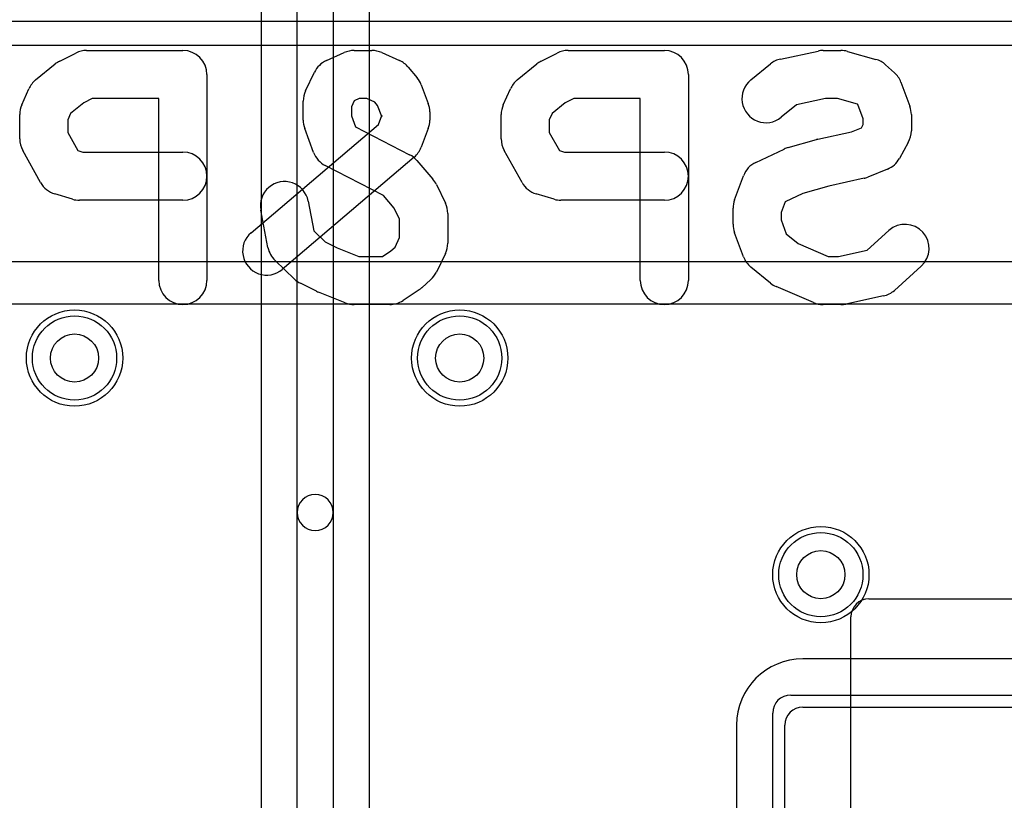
# Model space of a CAD drawing. Extents: x 0 to 21, y -0.5 to 20.
# Tile 5 of 15: x 8.7 to 12.8, y 9 to 12.2. Entities that reach past the tile are written whole.
import ezdxf

# ---------------------------------------------------------------- set-up
doc = ezdxf.new("R2010")
doc.units = 0
for name, color, linetype in [('Hole', 1, 'CONTINUOUS'), ('L1', 3, 'CONTINUOUS'), ('L2', 3, 'CONTINUOUS'), ('L3', 3, 'CONTINUOUS'), ('L4', 3, 'CONTINUOUS'), ('MetalMask-A', 176, 'CONTINUOUS'), ('PartsSilk-B', 221, 'CONTINUOUS'), ('Resist-A', 2, 'CONTINUOUS'), ('Resist-B', 2, 'CONTINUOUS'), ('Silk-B', 140, 'CONTINUOUS')]:
    doc.layers.add(name, color=color, linetype=linetype)

msp = doc.modelspace()

# ---------------------------------------------------------------- linework, layer by layer
at = {"layer": 'Hole'}
for centre in [(8.9, 10.8), (10.5, 10.8), (12, 9.9)]:
    msp.add_circle(centre, 0.1, dxfattribs=at)
at = {"layer": 'L1'}
for p, q in [((3.27279, 12.1), (15.97503, 12.1)), ((15.97503, 11.2), (3.92426, 11.2)), ((3.92425, 11.02495), (13.97496, 11.02496)), ((12.19997, 9.8), (13.05003, 9.8)), ((12.125, 8.3), (12.125, 9.72503)), ((13.325, 9.55004), (11.925, 9.55004)), ((11.925, 9.35), (13.325, 9.35)), ((11.64996, 9.275), (11.64996, 4.925)), ((11.85, 4.925), (11.85, 9.275))]:
    msp.add_line(p, q, dxfattribs=at)
for centre in [(8.9, 10.8), (10.5, 10.8), (12, 9.9)]:
    msp.add_circle(centre, 0.2, dxfattribs=at)
for centre, radius in [((12.19997, 9.72503), 0.07497), ((11.925, 9.275), 0.27504), ((11.925, 9.275), 0.075)]:
    msp.add_arc(centre, radius, 90, 180, dxfattribs=at)
at = {"layer": 'L2'}
msp.add_line((6.575, 12.19996), (16.3, 12.19996), dxfattribs=at)
for centre in [(8.9, 10.8), (10.5, 10.8), (12, 9.9)]:
    msp.add_circle(centre, 0.2, dxfattribs=at)
at = {"layer": 'L3'}
for centre in [(8.9, 10.8), (10.5, 10.8), (12, 9.9)]:
    msp.add_circle(centre, 0.2, dxfattribs=at)
at = {"layer": 'L4'}
for p, q in [((9.825, 10.15807), (9.825, 13.70234)), ((9.975, 13.70234), (9.975, 10.15807)), ((9.67496, 13.64932), (9.67496, 6.59615)), ((10.12504, 6.59615), (10.12504, 13.64932)), ((9.825, 6.59614), (9.825, 10.15807)), ((9.975, 10.15807), (9.975, 6.59614))]:
    msp.add_line(p, q, dxfattribs=at)
for centre in [(8.9, 10.8), (10.5, 10.8), (12, 9.9)]:
    msp.add_circle(centre, 0.2, dxfattribs=at)
for start, end in [(0, 180), (180, 0)]:
    msp.add_arc((9.9, 10.15807), 0.075, start, end, dxfattribs=at)
at = {"layer": 'MetalMask-A'}
for p, q in [((11.925, 9.35), (13.325, 9.35)), ((11.85, 4.925), (11.85, 9.275))]:
    msp.add_line(p, q, dxfattribs=at)
msp.add_arc((11.925, 9.275), 0.075, 90, 180, dxfattribs=at)
at = {"layer": 'PartsSilk-B'}
for p, q in [((8.8386, 12.03388), (8.90527, 12.06722)), ((8.95, 12.07778), (9.35, 12.07778)), ((9.94599, 12.03563), (10.02006, 12.06897)), ((10.06111, 12.07778), (10.13519, 12.07778)), ((10.17624, 12.06897), (10.25031, 12.03563)), ((10.8386, 12.03388), (10.90527, 12.06722)), ((10.95, 12.07778), (11.35, 12.07778)), ((11.83274, 12.04222), (11.9883, 12.07556)), ((12.00926, 12.07778), (12.08333, 12.07778)), ((12.11041, 12.07404), (12.22893, 12.0407)), ((8.73853, 11.95518), (8.82001, 12.02184)), ((9.85972, 11.90967), (9.89676, 11.98744)), ((10.28608, 12.00847), (10.32312, 11.96403)), ((10.73853, 11.95518), (10.82001, 12.02184)), ((11.7089, 11.95518), (11.79038, 12.02184)), ((12.26874, 12.01878), (12.30578, 11.98545)), ((9.45, 11.97778), (9.45, 11.12222)), ((11.45, 11.97778), (11.45, 11.12222)), ((12.33266, 11.94584), (12.3697, 11.84584)), ((8.68084, 11.85172), (8.71047, 11.91839)), ((10.33975, 11.9356), (10.36938, 11.85782)), ((10.68084, 11.85172), (10.71047, 11.91839)), ((8.97361, 11.87778), (8.93802, 11.85998)), ((9.25, 11.87778), (8.97361, 11.87778)), ((9.25, 11.12222), (9.25, 11.87778)), ((9.85, 11.78889), (9.85, 11.86667)), ((10.06155, 11.86831), (10.05, 11.84407)), ((10.08258, 11.87778), (10.06155, 11.86831)), ((10.11372, 11.87778), (10.08258, 11.87778)), ((10.1472, 11.86271), (10.11372, 11.87778)), ((10.15879, 11.8488), (10.1472, 11.86271)), ((10.97361, 11.87778), (10.93802, 11.85998)), ((11.25, 11.87778), (10.97361, 11.87778)), ((11.25, 11.12222), (11.25, 11.87778)), ((12.01986, 11.87778), (11.8983, 11.85173)), ((12.06953, 11.87778), (12.01986, 11.87778)), ((12.15231, 11.8545), (12.06953, 11.87778)), ((8.93802, 11.85998), (8.88357, 11.81544)), ((10.05, 11.84407), (10.05, 11.80681)), ((10.17593, 11.80382), (10.15879, 11.8488)), ((10.37593, 11.82222), (10.37593, 11.78889)), ((10.93802, 11.85998), (10.88357, 11.81544)), ((11.8983, 11.85173), (11.83554, 11.80038)), ((12.15368, 11.85326), (12.15231, 11.8545)), ((12.17593, 11.79319), (12.15368, 11.85326)), ((8.67222, 11.71111), (8.67222, 11.81111)), ((8.88357, 11.81544), (8.87222, 11.78989)), ((8.87222, 11.78989), (8.87222, 11.73702)), ((10.05, 11.80681), (10.06732, 11.76005)), ((10.16197, 11.77065), (10.17593, 11.80729)), ((10.17593, 11.80729), (10.17593, 11.80382)), ((10.67222, 11.71111), (10.67222, 11.81111)), ((10.88357, 11.81544), (10.87222, 11.78989)), ((10.87222, 11.78989), (10.87222, 11.73702)), ((12.17593, 11.77036), (12.17593, 11.79319)), ((12.37593, 11.81111), (12.37593, 11.74444)), ((9.63333, 11.32058), (10.16197, 11.77065)), ((9.89327, 11.65416), (9.85623, 11.75416)), ((10.06732, 11.76005), (10.29203, 11.64449)), ((10.36938, 11.75329), (10.33975, 11.67551)), ((11.98731, 11.70867), (12.12729, 11.74016)), ((12.12729, 11.74016), (12.16853, 11.75704)), ((12.16853, 11.75704), (12.17593, 11.77036)), ((8.87222, 11.73702), (8.91397, 11.66188)), ((10.87222, 11.73702), (10.91397, 11.66188)), ((11.86367, 11.67405), (11.98219, 11.70738)), ((8.75889, 11.52921), (8.68481, 11.66254)), ((8.91397, 11.66188), (8.93505, 11.65556)), ((10.75889, 11.52921), (10.68481, 11.66254)), ((10.91397, 11.66188), (10.93505, 11.65556)), ((11.72977, 11.61276), (11.84829, 11.66832)), ((12.36334, 11.69587), (12.3263, 11.62921)), ((8.93505, 11.65556), (9.35, 11.65556)), ((10.31112, 11.63497), (9.76297, 11.1683)), ((10.32223, 11.62063), (10.38889, 11.54285)), ((10.93505, 11.65556), (11.35, 11.65556)), ((10.18313, 11.4756), (9.94131, 11.59996)), ((12.27676, 11.58523), (12.19528, 11.55189)), ((11.64141, 11.45695), (11.67844, 11.55695)), ((12.17936, 11.54688), (12.03379, 11.51413)), ((10.40325, 11.52078), (10.44029, 11.443)), ((12.03379, 11.51413), (11.92573, 11.48374)), ((8.89164, 11.45978), (8.81757, 11.482)), ((9.35, 11.45556), (8.92037, 11.45556)), ((9.87045, 11.45204), (9.89409, 11.32798)), ((10.22839, 11.42279), (10.18313, 11.4756)), ((10.89164, 11.45978), (10.81757, 11.482)), ((11.35, 11.45556), (10.92037, 11.45556)), ((11.92573, 11.48374), (11.85177, 11.44907)), ((9.70362, 11.25907), (9.67399, 11.41462)), ((10.25, 11.3774), (10.22839, 11.42279)), ((11.63519, 11.35556), (11.63519, 11.42222)), ((11.85177, 11.44907), (11.83519, 11.4043)), ((10.25, 11.30038), (10.25, 11.3774)), ((10.45, 11.4), (10.45, 11.27778)), ((11.83519, 11.4043), (11.83519, 11.37348)), ((11.83519, 11.37348), (11.85657, 11.31575)), ((12.19183, 11.24775), (12.2831, 11.32989)), ((9.89409, 11.32798), (9.9415, 11.28272)), ((10.23124, 11.26099), (10.25, 11.30038)), ((11.67844, 11.22083), (11.64141, 11.32083)), ((11.85657, 11.31575), (11.90609, 11.27524)), ((9.9415, 11.28272), (9.991, 11.25797)), ((9.991, 11.25797), (10.08037, 11.22222)), ((10.21442, 11.24585), (10.23124, 11.26099)), ((11.90609, 11.27524), (12.02979, 11.22222)), ((12.07273, 11.22222), (12.19183, 11.24775)), ((10.08037, 11.22222), (10.17898, 11.22222)), ((10.17898, 11.22222), (10.21442, 11.24585)), ((10.44029, 11.23478), (10.40325, 11.157)), ((12.02979, 11.22222), (12.07273, 11.22222)), ((9.81428, 11.12767), (9.7328, 11.20545)), ((11.79037, 11.1115), (11.70889, 11.17817)), ((12.4169, 11.18123), (12.30579, 11.08123)), ((10.37986, 11.12567), (10.34283, 11.09234)), ((9.90528, 11.07722), (9.83861, 11.11055)), ((11.96987, 11.03031), (11.81431, 11.09698)), ((10.02397, 11.02937), (9.91286, 11.07382)), ((10.3314, 11.08347), (10.26473, 11.03902)), ((12.25985, 11.05778), (12.10429, 11.02444)), ((10.20926, 11.02222), (10.06111, 11.02222)), ((12.08333, 11.02222), (12.00926, 11.02222))]:
    msp.add_line(p, q, dxfattribs=at)
for centre, start, end in [((8.95, 11.97778), 90, 116.57018), ((9.35, 11.97778), 0, 90), ((10.06111, 11.97778), 90, 114.23532), ((10.13519, 11.97778), 65.76468, 90), ((10.95, 11.97778), 90, 116.57018), ((11.35, 11.97778), 0, 90), ((12.00926, 11.97778), 90, 102.09677), ((12.08333, 11.97778), 74.28757, 90), ((8.88333, 11.94444), 116.57018, 129.28618), ((9.98704, 11.94444), 114.23532, 154.53173), ((10.20926, 11.94444), 39.81144, 65.76468), ((10.88333, 11.94444), 116.57018, 129.28618), ((11.8537, 11.94444), 102.09876, 129.28711), ((12.20185, 11.94444), 48.0196, 74.28856), ((12.23889, 11.91111), 20.32334, 48.01792), ((8.80185, 11.87778), 129.28618, 156.03926), ((10.2463, 11.9), 20.85446, 39.81144), ((10.80185, 11.87778), 129.28618, 156.03926), ((11.77222, 11.87778), 129.28618, -50.71289), ((9.95, 11.86667), 154.53173, 180), ((8.77222, 11.81111), 156.03926, 180), ((10.27593, 11.82222), 0, 20.85446), ((10.77222, 11.81111), 156.03926, 180), ((12.27593, 11.81111), 0, 20.32463), ((9.95, 11.78889), 180, -159.67666), ((10.27593, 11.78889), -20.85446, 0), ((12.27593, 11.74444), -29.05906, 0), ((8.77222, 11.71111), 180, -150.94094), ((10.77222, 11.71111), 180, -150.94094), ((12.00926, 11.61111), 102.67982, 105.70536), ((10.2463, 11.71111), -49.59137, -20.85446), ((11.89074, 11.57778), 105.70536, 115.1197), ((9.35, 11.55556), -90, 90), ((9.98704, 11.68889), -159.67666, -117.21335), ((10.2463, 11.55556), 40.5957, 62.78454), ((11.35, 11.55556), -90, 90), ((12.23889, 11.67778), -67.7464, -29.05898), ((11.77222, 11.52222), 115.1197, 159.67865), ((10.31296, 11.47778), 25.46581, 40.59766), ((12.15741, 11.64444), -77.32018, -67.7466), ((8.8463, 11.57778), -150.94094, -106.69705), ((9.77222, 11.43333), 10.78403, -169.21519), ((10.8463, 11.57778), -150.94094, -106.69705), ((8.92037, 11.55556), -106.69705, -90), ((10.92037, 11.55556), -106.69705, -90), ((11.73519, 11.42222), 159.67865, 180), ((10.35, 11.4), 0, 25.46449), ((11.73519, 11.35556), 180, -159.67865), ((12.35, 11.25556), -48.01151, 131.9875), ((9.69815, 11.24444), 130.40863, -49.59044), ((9.80185, 11.27778), -169.21597, -133.66912), ((10.35, 11.27778), -25.46581, 0), ((11.77222, 11.25556), -159.67865, -129.29424), ((9.88333, 11.2), -133.67098, -116.56161), ((10.31296, 11.2), -48.01151, -25.46449), ((9.35, 11.12222), 180, 0), ((10.27593, 11.16667), -56.30834, -48.01022), ((11.35, 11.12222), 180, 0), ((11.8537, 11.18889), -129.29424, -113.19859), ((9.95, 11.16667), -116.56249, -111.80408), ((12.23889, 11.15556), -77.90124, -48.01151), ((10.06111, 11.12222), -111.80141, -90), ((10.20926, 11.12222), -90, -56.30795), ((12.00926, 11.12222), -113.19859, -90), ((12.08333, 11.12222), -90, -77.90124)]:
    msp.add_arc(centre, 0.1, start, end, dxfattribs=at)
at = {"layer": 'Resist-A'}
for p, q in [((11.875, 9.4), (13.375, 9.4)), ((11.8, 4.875), (11.8, 9.325))]:
    msp.add_line(p, q, dxfattribs=at)
for centre in [(8.9, 10.8), (10.5, 10.8), (12, 9.9)]:
    msp.add_circle(centre, 0.175, dxfattribs=at)
msp.add_arc((11.875, 9.325), 0.075, 90, 180, dxfattribs=at)
at = {"layer": 'Resist-B'}
for centre in [(8.9, 10.8), (10.5, 10.8), (12, 9.9)]:
    msp.add_circle(centre, 0.175, dxfattribs=at)
at = {"layer": 'Silk-B'}
for p, q in [((8.8386, 12.03388), (8.90527, 12.06722)), ((8.95, 12.07778), (9.35, 12.07778)), ((9.94599, 12.03563), (10.02006, 12.06897)), ((10.06111, 12.07778), (10.13519, 12.07778)), ((10.17624, 12.06897), (10.25031, 12.03563)), ((10.8386, 12.03388), (10.90527, 12.06722)), ((10.95, 12.07778), (11.35, 12.07778)), ((11.83274, 12.04222), (11.9883, 12.07556)), ((12.00926, 12.07778), (12.08333, 12.07778)), ((12.11041, 12.07404), (12.22893, 12.0407)), ((8.73853, 11.95518), (8.82001, 12.02184)), ((9.85972, 11.90967), (9.89676, 11.98744)), ((10.28608, 12.00847), (10.32312, 11.96403)), ((10.73853, 11.95518), (10.82001, 12.02184)), ((11.7089, 11.95518), (11.79038, 12.02184)), ((12.26874, 12.01878), (12.30578, 11.98545)), ((9.45, 11.97778), (9.45, 11.12222)), ((11.45, 11.97778), (11.45, 11.12222)), ((12.33266, 11.94584), (12.3697, 11.84584)), ((8.68084, 11.85172), (8.71047, 11.91839)), ((10.33975, 11.9356), (10.36938, 11.85782)), ((10.68084, 11.85172), (10.71047, 11.91839)), ((8.97361, 11.87778), (8.93802, 11.85998)), ((9.25, 11.87778), (8.97361, 11.87778)), ((9.25, 11.12222), (9.25, 11.87778)), ((9.85, 11.78889), (9.85, 11.86667)), ((10.06155, 11.86831), (10.05, 11.84407)), ((10.08258, 11.87778), (10.06155, 11.86831)), ((10.11372, 11.87778), (10.08258, 11.87778)), ((10.1472, 11.86271), (10.11372, 11.87778)), ((10.15879, 11.8488), (10.1472, 11.86271)), ((10.97361, 11.87778), (10.93802, 11.85998)), ((11.25, 11.87778), (10.97361, 11.87778)), ((11.25, 11.12222), (11.25, 11.87778)), ((12.01986, 11.87778), (11.8983, 11.85173)), ((12.06953, 11.87778), (12.01986, 11.87778)), ((12.15231, 11.8545), (12.06953, 11.87778)), ((8.93802, 11.85998), (8.88357, 11.81544)), ((10.05, 11.84407), (10.05, 11.80681)), ((10.17593, 11.80382), (10.15879, 11.8488)), ((10.37593, 11.82222), (10.37593, 11.78889)), ((10.93802, 11.85998), (10.88357, 11.81544)), ((11.8983, 11.85173), (11.83554, 11.80038)), ((12.15368, 11.85326), (12.15231, 11.8545)), ((12.17593, 11.79319), (12.15368, 11.85326)), ((8.67222, 11.71111), (8.67222, 11.81111)), ((8.88357, 11.81544), (8.87222, 11.78989)), ((8.87222, 11.78989), (8.87222, 11.73702)), ((10.05, 11.80681), (10.06732, 11.76005)), ((10.16197, 11.77065), (10.17593, 11.80729)), ((10.17593, 11.80729), (10.17593, 11.80382)), ((10.67222, 11.71111), (10.67222, 11.81111)), ((10.88357, 11.81544), (10.87222, 11.78989)), ((10.87222, 11.78989), (10.87222, 11.73702)), ((12.17593, 11.77036), (12.17593, 11.79319)), ((12.37593, 11.81111), (12.37593, 11.74444)), ((9.63333, 11.32058), (10.16197, 11.77065)), ((9.89327, 11.65416), (9.85623, 11.75416)), ((10.06732, 11.76005), (10.29203, 11.64449)), ((10.36938, 11.75329), (10.33975, 11.67551)), ((11.98731, 11.70867), (12.12729, 11.74016)), ((12.12729, 11.74016), (12.16853, 11.75704)), ((12.16853, 11.75704), (12.17593, 11.77036)), ((8.87222, 11.73702), (8.91397, 11.66188)), ((10.87222, 11.73702), (10.91397, 11.66188)), ((11.86367, 11.67405), (11.98219, 11.70738)), ((8.75889, 11.52921), (8.68481, 11.66254)), ((8.91397, 11.66188), (8.93505, 11.65556)), ((10.75889, 11.52921), (10.68481, 11.66254)), ((10.91397, 11.66188), (10.93505, 11.65556)), ((11.72977, 11.61276), (11.84829, 11.66832)), ((12.36334, 11.69587), (12.3263, 11.62921)), ((8.93505, 11.65556), (9.35, 11.65556)), ((10.31112, 11.63497), (9.76297, 11.1683)), ((10.32223, 11.62063), (10.38889, 11.54285)), ((10.93505, 11.65556), (11.35, 11.65556)), ((10.18313, 11.4756), (9.94131, 11.59996)), ((12.27676, 11.58523), (12.19528, 11.55189)), ((11.64141, 11.45695), (11.67844, 11.55695)), ((12.17936, 11.54688), (12.03379, 11.51413)), ((10.40325, 11.52078), (10.44029, 11.443)), ((12.03379, 11.51413), (11.92573, 11.48374)), ((8.89164, 11.45978), (8.81757, 11.482)), ((9.35, 11.45556), (8.92037, 11.45556)), ((9.87045, 11.45204), (9.89409, 11.32798)), ((10.22839, 11.42279), (10.18313, 11.4756)), ((10.89164, 11.45978), (10.81757, 11.482)), ((11.35, 11.45556), (10.92037, 11.45556)), ((11.92573, 11.48374), (11.85177, 11.44907)), ((9.70362, 11.25907), (9.67399, 11.41462)), ((10.25, 11.3774), (10.22839, 11.42279)), ((11.63519, 11.35556), (11.63519, 11.42222)), ((11.85177, 11.44907), (11.83519, 11.4043)), ((10.25, 11.30038), (10.25, 11.3774)), ((10.45, 11.4), (10.45, 11.27778)), ((11.83519, 11.4043), (11.83519, 11.37348)), ((11.83519, 11.37348), (11.85657, 11.31575)), ((12.19183, 11.24775), (12.2831, 11.32989)), ((9.89409, 11.32798), (9.9415, 11.28272)), ((10.23124, 11.26099), (10.25, 11.30038)), ((11.67844, 11.22083), (11.64141, 11.32083)), ((11.85657, 11.31575), (11.90609, 11.27524)), ((9.9415, 11.28272), (9.991, 11.25797)), ((9.991, 11.25797), (10.08037, 11.22222)), ((10.21442, 11.24585), (10.23124, 11.26099)), ((11.90609, 11.27524), (12.02979, 11.22222)), ((12.07273, 11.22222), (12.19183, 11.24775)), ((10.08037, 11.22222), (10.17898, 11.22222)), ((10.17898, 11.22222), (10.21442, 11.24585)), ((10.44029, 11.23478), (10.40325, 11.157)), ((12.02979, 11.22222), (12.07273, 11.22222)), ((9.81428, 11.12767), (9.7328, 11.20545)), ((11.79037, 11.1115), (11.70889, 11.17817)), ((12.4169, 11.18123), (12.30579, 11.08123)), ((10.37986, 11.12567), (10.34283, 11.09234)), ((9.90528, 11.07722), (9.83861, 11.11055)), ((11.96987, 11.03031), (11.81431, 11.09698)), ((10.02397, 11.02937), (9.91286, 11.07382)), ((10.3314, 11.08347), (10.26473, 11.03902)), ((12.25985, 11.05778), (12.10429, 11.02444)), ((10.20926, 11.02222), (10.06111, 11.02222)), ((12.08333, 11.02222), (12.00926, 11.02222))]:
    msp.add_line(p, q, dxfattribs=at)
for centre, start, end in [((8.95, 11.97778), 90, 116.57018), ((9.35, 11.97778), 0, 90), ((10.06111, 11.97778), 90, 114.23532), ((10.13519, 11.97778), 65.76468, 90), ((10.95, 11.97778), 90, 116.57018), ((11.35, 11.97778), 0, 90), ((12.00926, 11.97778), 90, 102.09677), ((12.08333, 11.97778), 74.28757, 90), ((8.88333, 11.94444), 116.57018, 129.28618), ((9.98704, 11.94444), 114.23532, 154.53173), ((10.20926, 11.94444), 39.81144, 65.76468), ((10.88333, 11.94444), 116.57018, 129.28618), ((11.8537, 11.94444), 102.09876, 129.28711), ((12.20185, 11.94444), 48.0196, 74.28856), ((12.23889, 11.91111), 20.32334, 48.01792), ((8.80185, 11.87778), 129.28618, 156.03926), ((10.2463, 11.9), 20.85446, 39.81144), ((10.80185, 11.87778), 129.28618, 156.03926), ((11.77222, 11.87778), 129.28618, -50.71289), ((9.95, 11.86667), 154.53173, 180), ((8.77222, 11.81111), 156.03926, 180), ((10.27593, 11.82222), 0, 20.85446), ((10.77222, 11.81111), 156.03926, 180), ((12.27593, 11.81111), 0, 20.32463), ((9.95, 11.78889), 180, -159.67666), ((10.27593, 11.78889), -20.85446, 0), ((12.27593, 11.74444), -29.05906, 0), ((8.77222, 11.71111), 180, -150.94094), ((10.77222, 11.71111), 180, -150.94094), ((12.00926, 11.61111), 102.67982, 105.70536), ((10.2463, 11.71111), -49.59137, -20.85446), ((11.89074, 11.57778), 105.70536, 115.1197), ((9.35, 11.55556), -90, 90), ((9.98704, 11.68889), -159.67666, -117.21335), ((10.2463, 11.55556), 40.5957, 62.78454), ((11.35, 11.55556), -90, 90), ((12.23889, 11.67778), -67.7464, -29.05898), ((11.77222, 11.52222), 115.1197, 159.67865), ((10.31296, 11.47778), 25.46581, 40.59766), ((12.15741, 11.64444), -77.32018, -67.7466), ((8.8463, 11.57778), -150.94094, -106.69705), ((9.77222, 11.43333), 10.78403, -169.21519), ((10.8463, 11.57778), -150.94094, -106.69705), ((8.92037, 11.55556), -106.69705, -90), ((10.92037, 11.55556), -106.69705, -90), ((11.73519, 11.42222), 159.67865, 180), ((10.35, 11.4), 0, 25.46449), ((11.73519, 11.35556), 180, -159.67865), ((12.35, 11.25556), -48.01151, 131.9875), ((9.69815, 11.24444), 130.40863, -49.59044), ((9.80185, 11.27778), -169.21597, -133.66912), ((10.35, 11.27778), -25.46581, 0), ((11.77222, 11.25556), -159.67865, -129.29424), ((9.88333, 11.2), -133.67098, -116.56161), ((10.31296, 11.2), -48.01151, -25.46449), ((9.35, 11.12222), 180, 0), ((10.27593, 11.16667), -56.30834, -48.01022), ((11.35, 11.12222), 180, 0), ((11.8537, 11.18889), -129.29424, -113.19859), ((9.95, 11.16667), -116.56249, -111.80408), ((12.23889, 11.15556), -77.90124, -48.01151), ((10.06111, 11.12222), -111.80141, -90), ((10.20926, 11.12222), -90, -56.30795), ((12.00926, 11.12222), -113.19859, -90), ((12.08333, 11.12222), -90, -77.90124)]:
    msp.add_arc(centre, 0.1, start, end, dxfattribs=at)

doc.saveas('drawing.dxf')
